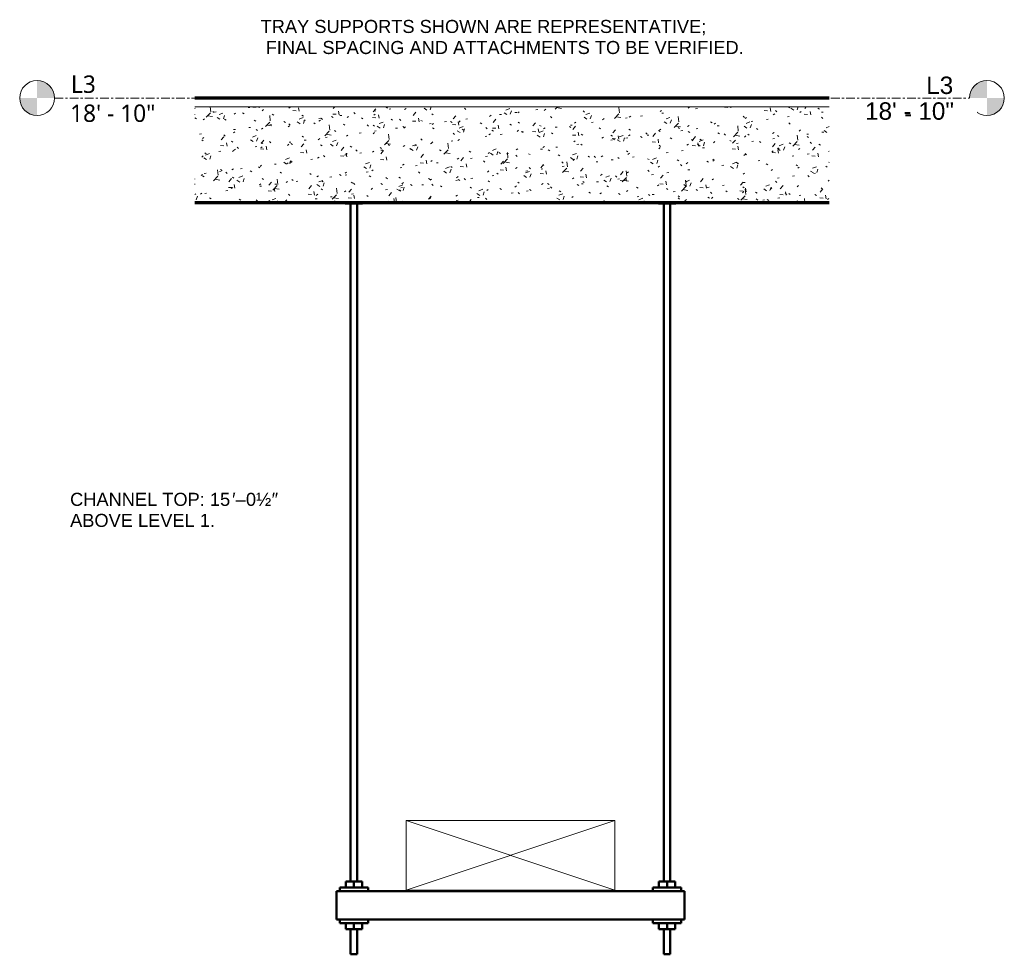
# Model space of a CAD drawing. Header units: inches. Extents: x -723 to 1689, y -292 to 603.
# Tile 39 of 40: x 1632 to 1689, y 177 to 230. Entities that reach past the tile are written whole.
import ezdxf

# ---------------------------------------------------------------- set-up
doc = ezdxf.new("R2010")
doc.units = ezdxf.units.IN
doc.header["$MEASUREMENT"] = 0
for name, pattern in [('Grid Line', [0.875, 0.5, -0.125, 0.125, -0.125]), ('Grid Line 1_2_', [0.875, 0.5, -0.125, 0.125, -0.125]), ('Hidden 1_32_', [0.0625, 0.03125, -0.03125])]:
    doc.linetypes.add(name, pattern=pattern)
for name, color, linetype, lineweight in [('A-FLOR', 192, 'Continuous', 18), ('A-FLOR-LEVL', 51, 'Continuous', 9), ('A-FLOR-MCUT', 51, 'Continuous', 18), ('A-FLOR-PATT', 8, 'Continuous', 70), ('A-GENM', 13, 'Continuous', 9), ('E-CABL-TRAY-ANNO', 211, 'Hidden 1_32_', 18), ('G-ANNO-TEXT', 231, 'Continuous', 9), ('S-BEAM', 12, 'Continuous', 9), ('S-COLS', 52, 'Continuous', 9), ('S-FSTN', 2, 'Continuous', 9)]:
    doc.layers.add(name, color=color, linetype=linetype, lineweight=lineweight)
doc.styles.add('Arial_1', font='arial.ttf', dxfattribs={"height": 1})
doc.styles.add('Arial_2', font='arial.ttf', dxfattribs={"height": 0.75})
doc.styles.add('Trebuchet MS', font='trebuc.ttf', dxfattribs={"height": 1})

# ---------------------------------------------------------------- blocks, each defined once
blk = doc.blocks.new('Level - Level Head - Circle-50818-Retail 109 - Typical Cable Tray Detail')
at = {"layer": 'A-FLOR-LEVL'}
h = blk.add_hatch(color=256, dxfattribs=at)
edge = h.paths.add_edge_path()
edge.add_line((256.105, 226), (257.105, 226))
edge.add_arc((256.105, 226), 1, 0, 90)
edge.add_line((256.105, 227), (256.105, 226))
h = blk.add_hatch(color=256, dxfattribs=at)
edge = h.paths.add_edge_path()
edge.add_line((256.105, 225), (256.105, 226))
edge.add_line((256.105, 226), (255.105, 226))
edge.add_arc((256.105, 226), 1, 180, 270)
at = {"layer": 'A-FLOR-LEVL', "color": 210}
blk.add_circle((256.105, 226), 1, dxfattribs=at)
blk = doc.blocks.new('ST-VDC-01_ARCH_REF_v001_rvt_rvt-5-Retail 109 - Typical Cable Tray Detail')
at = {"layer": 'A-FLOR-PATT', "lineweight": 9}
h = blk.add_hatch(dxfattribs=at)
h.set_pattern_fill('FP_22', color=256, style=0, pattern_type=2)
h.set_pattern_definition([(50, (296.383, 182.5), (2.29529, -0.20023), [0.24, -2.64]), (355, (296.383, 182.5), (-0.44402, 2.40686), [0.192, -2.112]), (100.451, (296.574, 182.483), (1.85148, 2.20645), [0.20397, -2.244]), (46.184, (296.383, 183.14), (3.41498, -0.52988), [0.36, -3.96]), (96.636, (296.667, 183.096), (2.99077, 3.1175), [0.30595, -3.365]), (351.184, (296.383, 183.14), (2.99112, 3.1174), [0.288, -3.168]), (21, (296.703, 182.98), (1.910434, -1.287904), [0.24, -2.64]), (326, (296.703, 182.98), (0.77852, 2.32035), [0.192, -2.112]), (71.451, (296.862, 182.873), (2.68905, 1.03219), [0.20397, -2.244]), (37.5, (296.383, 182.5), (0.038912, 1.06526), [0.1056, -1.981, 0.1056, -2.038, -2.12]), (37.5, (296.383, 182.5), (0.038912, 1.06526), [-4.23, 0.1056, -2.014]), (7.5, (296.383, 182.5), (0.84188, 1.261681), [0.1056, -1.117, 0.1056, -1.933, -0.808]), (7.5, (296.383, 182.5), (0.84188, 1.261681), [-3.261, 0.1056, -0.7024]), (327.5, (295.669, 182.5), (1.70782, -0.071913), [0.1056, -0.6944, 0.1056, -2.39, -3.312]), (327.5, (295.669, 182.5), (1.70782, -0.071913), [-3.296, 0.1056, -3.206]), (317.5, (295.349, 182.5), (1.865863, 0.320695), [0.1056, -0.9344, 0.1056, -1.552, -2.352]), (317.5, (295.349, 182.5), (1.865863, 0.320695), [-2.698, 0.1056, -2.246])])
h.paths.add_polyline_path([(283.395, 220), (301.63, 220), (301.63, 225.5), (265.161, 225.5), (265.161, 220)])
at = {"layer": 'A-FLOR', "color": 253, "lineweight": 70}
for p, q in [((301.63, 226), (265.161, 226)), ((265.161, 220), (301.63, 220))]:
    blk.add_line(p, q, dxfattribs=at)
at = {"layer": 'A-FLOR-MCUT', "color": 9}
blk.add_line((301.63, 225.5), (265.161, 225.5), dxfattribs=at)
at = {"layer": 'A-FLOR-LEVL', "color": 20, "lineweight": 5}
blk.add_blockref('Level - Level Head - Circle-50818-Retail 109 - Typical Cable Tray Detail', (0, 0), dxfattribs=at)
at = {"layer": 'A-FLOR-LEVL', "color": 20, "lineweight": 5, "extrusion": (0, 0, -1)}
blk.add_blockref('Level - Level Head - Circle-50818-Retail 109 - Typical Cable Tray Detail', (-566.796, 0), dxfattribs=at)
at = {"layer": 'A-FLOR-LEVL', "char_height": 1, "attachment_point": 1, "style": 'Trebuchet MS', "bg_fill": 3, "box_fill_scale": 1.25, "bg_fill_color": 256, "bg_fill_true_color": 13158600, "bg_fill_transparency": 0}
for s, insert, width in [('L3', (258.051, 227.297), 1.74225), ('L3', (307.305, 227.297), 1.74225), ('18\' - 10"', (258.002, 225.628), 6.0095), ('18\' - 10"', (303.836, 225.628), 6.0095)]:
    blk.add_mtext(s, dxfattribs=dict(at, insert=insert, width=width))
at = {"layer": 'A-FLOR-LEVL', "linetype": 'Grid Line'}
blk.add_line((257.105, 226), (309.691, 226), dxfattribs=at)
blk = doc.blocks.new('Level - Level Head - Circle-V117-Retail 109 - Typical Cable Tray Detail')
at = {"layer": 'A-FLOR-LEVL'}
h = blk.add_hatch(color=256, dxfattribs=at)
edge = h.paths.add_edge_path()
edge.add_line((310.691, 226), (309.691, 226))
edge.add_arc((310.691, 226), 1, 90, 180, ccw=False)
edge.add_line((310.691, 227), (310.691, 226))
h = blk.add_hatch(color=256, dxfattribs=at)
edge = h.paths.add_edge_path()
edge.add_line((310.691, 225), (310.691, 226))
edge.add_line((310.691, 226), (311.691, 226))
edge.add_arc((310.691, 226), 1, -90, 0, ccw=False)
at = {"layer": 'A-FLOR-LEVL', "color": 210}
blk.add_circle((310.691, 226), 1, dxfattribs=at)
blk = doc.blocks.new('ST-VDC-01_HVAC_REF_v001_rvt_rvt-5-Retail 109 - Typical Cable Tray Detail')
at = {"layer": 'A-FLOR-LEVL', "color": 20, "lineweight": 5}
blk.add_blockref('Level - Level Head - Circle-V117-Retail 109 - Typical Cable Tray Detail', (0, 0), dxfattribs=at)
at = {"layer": 'A-FLOR-LEVL', "char_height": 1, "attachment_point": 1, "style": 'Arial_1', "bg_fill": 3, "box_fill_scale": 1.25, "bg_fill_color": 256, "bg_fill_true_color": 13158600, "bg_fill_transparency": 0}
for s, insert, width in [('L3', (307.202, 227.233), 1.8685), ('18\' - 10"', (303.688, 225.753), 6.18625)]:
    blk.add_mtext(s, dxfattribs=dict(at, insert=insert, width=width))
at = {"layer": 'A-FLOR-LEVL', "linetype": 'Grid Line 1_2_'}
blk.add_line((257.105, 226), (309.691, 226), dxfattribs=at)
blk = doc.blocks.new('Vertical Rod - Rod-1204655-Retail 109 - Typical Cable Tray Detail')
at = {"layer": 'S-COLS', "color": 53, "lineweight": 50}
for p, q in [((274.122, 219.938), (274.122, 180.987)), ((274.497, 180.987), (274.497, 219.938)), ((274.122, 178.264), (274.122, 176.812)), ((274.497, 176.812), (274.497, 178.264)), ((274.122, 176.812), (274.497, 176.812))]:
    blk.add_line(p, q, dxfattribs=at)
blk = doc.blocks.new('P1060 Series Square Washer - P1064 - Rod Dia 1_2_-1004752-Retail 109 - Typical Cable Tray Detail')
at = {"layer": 'S-FSTN', "color": 53, "lineweight": 50}
for p, q in [((291.499, 180.437), (291.499, 180.656)), ((291.499, 180.656), (293.124, 180.656)), ((293.124, 180.656), (293.124, 180.437)), ((293.124, 180.437), (291.499, 180.437))]:
    blk.add_line(p, q, dxfattribs=at)
blk = doc.blocks.new('Hex_Nut - P1064 - Rod Dia 1_2_-1009258-Retail 109 - Typical Cable Tray Detail')
at = {"layer": 'S-FSTN', "color": 53, "lineweight": 50}
for p, q in [((291.841, 180.987), (292.312, 180.987)), ((291.841, 180.656), (291.841, 180.987)), ((292.312, 180.987), (292.782, 180.987)), ((292.312, 180.656), (292.312, 180.987)), ((292.782, 180.656), (292.782, 180.987))]:
    blk.add_line(p, q, dxfattribs=at)
blk = doc.blocks.new('Hex_Nut - P1064 - Rod Dia 1_2_-V115-Retail 109 - Typical Cable Tray Detail')
at = {"layer": 'S-FSTN', "color": 53, "lineweight": 50}
for p, q in [((291.841, 178.264), (291.841, 178.595)), ((292.312, 178.264), (291.841, 178.264)), ((292.312, 178.264), (292.312, 178.595)), ((292.782, 178.264), (292.312, 178.264)), ((292.782, 178.264), (292.782, 178.595))]:
    blk.add_line(p, q, dxfattribs=at)
blk = doc.blocks.new('GTP - Generic Pt-1005169-Retail 109 - Typical Cable Tray Detail')
at = {"layer": 'A-GENM', "color": 53, "lineweight": 50}
for p, q in [((273.812, 219.938), (273.812, 220)), ((274.812, 219.938), (273.812, 219.938)), ((274.812, 220), (274.812, 219.938))]:
    blk.add_line(p, q, dxfattribs=at)
blk = doc.blocks.new('Channel - Beam Loading T-Series - P1000T-1204555-Retail 109 - Typical Cable Tray Detail')
at = {"layer": 'S-BEAM', "color": 53, "lineweight": 50}
for p, q in [((293.312, 180.437), (273.312, 180.437)), ((273.312, 180.437), (273.312, 180.239)), ((273.312, 178.949), (273.312, 180.239)), ((293.312, 180.239), (293.312, 180.437)), ((293.312, 180.239), (293.312, 178.949)), ((273.312, 178.949), (273.312, 178.812)), ((273.312, 178.812), (293.312, 178.812)), ((293.312, 178.812), (293.312, 178.949))]:
    blk.add_line(p, q, dxfattribs=at)

msp = doc.modelspace()

# ---------------------------------------------------------------- linework, layer by layer
at = {"layer": 'E-CABL-TRAY-ANNO', "linetype": 'Continuous'}
for p, q in [((1654.432872, 180.5), (1654.432872, 184.5)), ((1654.432872, 184.5), (1666.432872, 184.5)), ((1654.432872, 184.5), (1666.432872, 180.5)), ((1666.432872, 184.5), (1654.432872, 180.5)), ((1666.432872, 184.5), (1666.432872, 180.5)), ((1666.432872, 180.5), (1654.432872, 180.5))]:
    msp.add_line(p, q, dxfattribs=at)

# ---------------------------------------------------------------- block references
at = {"color": 210, "lineweight": 9}
msp.add_blockref('ST-VDC-01_ARCH_REF_v001_rvt_rvt-5-Retail 109 - Typical Cable Tray Detail', (1377.121345, 0), dxfattribs=at)
at = {"layer": 'S-BEAM', "color": 53, "lineweight": 50}
msp.add_blockref('Channel - Beam Loading T-Series - P1000T-1204555-Retail 109 - Typical Cable Tray Detail', (1377.121345, 0), dxfattribs=at)
at = {"layer": 'S-FSTN', "color": 53, "lineweight": 50}
for name, p in [('P1060 Series Square Washer - P1064 - Rod Dia 1_2_-1004752-Retail 109 - Typical Cable Tray Detail', (1359.121345, 0)), ('Hex_Nut - P1064 - Rod Dia 1_2_-1009258-Retail 109 - Typical Cable Tray Detail', (1359.121345, 0)), ('P1060 Series Square Washer - P1064 - Rod Dia 1_2_-1004752-Retail 109 - Typical Cable Tray Detail', (1377.121345, 0)), ('Hex_Nut - P1064 - Rod Dia 1_2_-1009258-Retail 109 - Typical Cable Tray Detail', (1377.121345, 0)), ('P1060 Series Square Washer - P1064 - Rod Dia 1_2_-1004752-Retail 109 - Typical Cable Tray Detail', (1359.121345, -1.842726)), ('P1060 Series Square Washer - P1064 - Rod Dia 1_2_-1004752-Retail 109 - Typical Cable Tray Detail', (1377.121345, -1.842726)), ('Hex_Nut - P1064 - Rod Dia 1_2_-V115-Retail 109 - Typical Cable Tray Detail', (1359.121345, 0)), ('Hex_Nut - P1064 - Rod Dia 1_2_-V115-Retail 109 - Typical Cable Tray Detail', (1377.121345, 0))]:
    msp.add_blockref(name, p, dxfattribs=at)

# ---------------------------------------------------------------- texts
at = {"layer": 'G-ANNO-TEXT', "color": 7, "char_height": 0.75, "attachment_point": 1, "style": 'Arial_2', "bg_fill": 3, "box_fill_scale": 1.25, "bg_fill_color": 256, "bg_fill_true_color": 13158600, "bg_fill_transparency": 0}
for s, insert, width in [('TRAY SUPPORTS SHOWN ARE REPRESENTATIVE;', (1646.071913, 230.486674), 31.48675), ('CHANNEL TOP: 15', (1635.123574, 203.321708), 11.28675), ('′–', (1644.436074, 203.321708), 0.9595), ('ABOVE LEVEL 1.', (1635.123574, 202.113375), 10.201)]:
    msp.add_mtext(s, dxfattribs=dict(at, insert=insert, width=width))

# ---------------------------------------------------------------- next in the draw order: block references
at = {"color": 210, "lineweight": 9}
msp.add_blockref('ST-VDC-01_HVAC_REF_v001_rvt_rvt-5-Retail 109 - Typical Cable Tray Detail', (1377.121345, 0), dxfattribs=at)
at = {"layer": 'A-GENM', "color": 53, "lineweight": 50}
for p in [(1377.121345, 0), (1395.121345, 0)]:
    msp.add_blockref('GTP - Generic Pt-1005169-Retail 109 - Typical Cable Tray Detail', p, dxfattribs=at)
at = {"layer": 'S-COLS', "color": 53, "lineweight": 50}
for p in [(1377.121345, 0), (1395.121345, 0)]:
    msp.add_blockref('Vertical Rod - Rod-1204655-Retail 109 - Typical Cable Tray Detail', p, dxfattribs=at)

# ---------------------------------------------------------------- next in the draw order: texts
at = {"layer": 'G-ANNO-TEXT', "color": 7, "char_height": 0.75, "attachment_point": 1, "style": 'Arial_2', "bg_fill": 3, "box_fill_scale": 1.25, "bg_fill_color": 256, "bg_fill_true_color": 13158600, "bg_fill_transparency": 0}
for s, insert, width in [(' FINAL SPACING AND ATTACHMENTS TO BE VERIFIED.', (1646.071913, 229.27834), 34.01175), ('0½', (1645.227741, 203.321708), 1.79275)]:
    msp.add_mtext(s, dxfattribs=dict(at, insert=insert, width=width))

# ---------------------------------------------------------------- next in the draw order: texts
at = {"layer": 'G-ANNO-TEXT', "color": 7, "insert": (1646.706908, 203.321708), "char_height": 0.75, "width": 0.4545, "attachment_point": 1, "style": 'Arial_2', "bg_fill": 3, "box_fill_scale": 1.25, "bg_fill_color": 256, "bg_fill_true_color": 13158600, "bg_fill_transparency": 0}
msp.add_mtext('″', dxfattribs=at)

doc.saveas('drawing.dxf')
